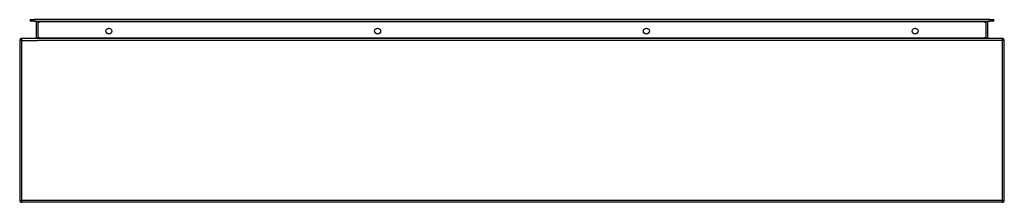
# Model space of a CAD drawing. Header units: inches. Extents: x 32.7 to 80.7, y 24.5 to 33.4.
import ezdxf

# ---------------------------------------------------------------- set-up
doc = ezdxf.new("R2010")
doc.units = ezdxf.units.IN
doc.header["$MEASUREMENT"] = 0
doc.layers.add('Visible Edges(ANSI)', color=7, linetype='Continuous', lineweight=25)
doc.layers.add('Visible Tangent Edges(ANSI)', color=7, linetype='Continuous', lineweight=25)

msp = doc.modelspace()

# ---------------------------------------------------------------- linework, layer by layer
at = {"layer": 'Visible Edges(ANSI)'}
for p, q in [((33.219, 33.415), (33.416, 33.415)), ((33.219, 33.415), (33.219, 33.347)), ((33.416, 33.347), (33.219, 33.347)), ((79.999, 33.415), (33.416, 33.415)), ((33.416, 33.347), (79.999, 33.347)), ((33.505, 33.316), (33.505, 32.53)), ((79.909, 32.53), (79.909, 33.316)), ((79.999, 33.415), (80.196, 33.415)), ((80.196, 33.347), (79.999, 33.347)), ((80.196, 33.347), (80.196, 33.415)), ((32.707, 32.4), (32.707, 24.598)), ((80.608, 32.499), (32.806, 32.499)), ((80.707, 24.598), (80.707, 32.4)), ((80.608, 24.499), (32.806, 24.499))]:
    msp.add_line(p, q, dxfattribs=at)
for centre in [(37.056, 32.855), (50.157, 32.855), (63.258, 32.855), (76.359, 32.855)]:
    msp.add_circle(centre, 0.145, dxfattribs=at)
for centre, radius, start, end in [((33.474, 33.316), 0.031, 0, 90), ((79.94, 33.316), 0.031, 90, 180), ((32.806, 32.4), 0.099, 90, 180), ((33.474, 32.53), 0.031, 270, 0), ((79.94, 32.53), 0.031, 180, 270), ((80.608, 32.4), 0.099, 0, 90), ((32.806, 24.598), 0.099, 180, 270), ((80.608, 24.598), 0.099, 270, 0)]:
    msp.add_arc(centre, radius, start, end, dxfattribs=at)
at = {"layer": 'Visible Tangent Edges(ANSI)'}
for p, q in [((33.416, 33.347), (33.416, 33.415)), ((33.604, 33.316), (33.505, 33.316)), ((33.604, 33.347), (33.604, 33.316)), ((33.604, 32.53), (33.604, 33.316)), ((33.604, 33.316), (33.705, 33.316)), ((79.709, 33.316), (33.705, 33.316)), ((79.709, 33.316), (79.81, 33.316)), ((79.81, 33.347), (79.81, 33.316)), ((79.909, 33.316), (79.81, 33.316)), ((79.81, 33.316), (79.81, 32.53)), ((79.999, 33.415), (79.999, 33.347)), ((32.806, 32.4), (32.707, 32.4)), ((32.806, 32.4), (32.806, 32.499)), ((32.806, 24.598), (32.806, 32.4)), ((32.806, 32.4), (33.573, 32.4)), ((33.505, 32.53), (33.604, 32.53)), ((80.608, 32.4), (33.573, 32.4)), ((33.604, 32.53), (33.604, 32.499)), ((33.705, 32.53), (33.604, 32.53)), ((33.705, 32.53), (79.709, 32.53)), ((79.81, 32.53), (79.709, 32.53)), ((79.81, 32.53), (79.81, 32.499)), ((79.81, 32.53), (79.909, 32.53)), ((80.608, 32.499), (80.608, 32.4)), ((80.707, 32.4), (80.608, 32.4)), ((80.608, 32.4), (80.608, 24.598)), ((32.707, 24.598), (32.806, 24.598)), ((32.806, 24.499), (32.806, 24.598)), ((32.806, 24.598), (80.608, 24.598)), ((80.608, 24.598), (80.707, 24.598)), ((80.608, 24.598), (80.608, 24.499))]:
    msp.add_line(p, q, dxfattribs=at)

doc.saveas('drawing.dxf')
